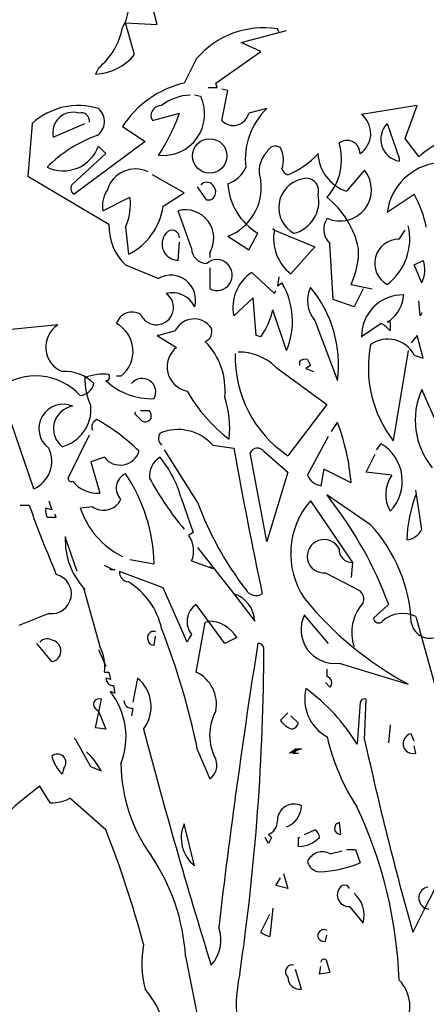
# Model space of a CAD drawing. Header units: millimetres. Extents: x -129.2 to -76.8, y 2488.8 to 2511.1.
# Tile 11 of 16: x -104 to -103.2, y 2498.7 to 2500.7. Entities that reach past the tile are written whole.
import ezdxf

# ---------------------------------------------------------------- set-up
doc = ezdxf.new("R2010")
doc.units = ezdxf.units.MM

# ---------------------------------------------------------------- blocks, each defined once
blk = doc.blocks.new('AR-ALZ-1')
for p, q in [((-0.3314, 4.0179), (-0.3497, 4.0913)), ((-0.3956, 4.021), (-0.3314, 4.0179)), ((-0.3772, 3.9568), (-0.3956, 4.021)), ((-0.1603, 3.9812), (-0.0686, 4.0057)), ((-0.0839, 4.0026), (-0.0869, 4.0088)), ((-0.1205, 3.9629), (-0.1603, 3.9812)), ((-0.2519, 3.9476), (-0.2764, 3.8987)), ((-0.2122, 3.8987), (-0.1205, 3.9629)), ((-0.4506, 3.9293), (-0.4567, 3.9171)), ((-0.2275, 3.8896), (-0.2092, 3.8896)), ((-0.2092, 3.8896), (-0.2122, 3.8987)), ((-0.1878, 3.8835), (-0.2, 3.8865)), ((-0.2428, 3.8712), (-0.255, 3.8743)), ((-0.2, 3.8223), (-0.1878, 3.8835)), ((-0.1083, 3.8468), (-0.145, 3.8376)), ((0.1973, 3.8529), (0.0842, 3.8346)), ((0.1728, 3.7857), (0.1973, 3.8529)), ((-0.3436, 3.8285), (-0.3406, 3.8223)), ((-0.3406, 3.8223), (-0.2856, 3.8376)), ((-0.585, 3.8162), (-0.5942, 3.7093)), ((-0.5423, 3.7887), (-0.4781, 3.8162)), ((-0.4017, 3.8101), (-0.3558, 3.7796)), ((0.1362, 3.8162), (0.1606, 3.7459)), ((0.2003, 3.749), (0.1728, 3.7857)), ((-0.3558, 3.7796), (-0.4995, 3.6726)), ((-0.4353, 3.7551), (-0.4506, 3.7704)), ((-0.5025, 3.694), (-0.4353, 3.7551)), ((0.1606, 3.7459), (0.1606, 3.7398)), ((-0.5942, 3.7093), (-0.4292, 3.6115)), ((-0.2764, 3.6757), (-0.3406, 3.7123)), ((0.0903, 3.7215), (0.0537, 3.6787)), ((-0.2305, 3.6604), (-0.2489, 3.6879)), ((-0.4414, 3.639), (-0.3864, 3.6665)), ((-0.3192, 3.6482), (-0.2764, 3.6757)), ((0.1362, 3.6359), (0.1912, 3.6726)), ((-0.2244, 3.6604), (-0.2305, 3.6604)), ((-0.2611, 3.5626), (-0.2886, 3.639)), ((-0.3956, 3.6054), (-0.3895, 3.5504)), ((-0.1878, 3.587), (-0.145, 3.5595)), ((-0.145, 3.5595), (-0.1266, 3.5931)), ((-0.0961, 3.6023), (-0.093, 3.5993)), ((-0.093, 3.5993), (-0.0961, 3.6023)), ((-0.093, 3.5993), (-0.0105, 3.5656)), ((0.1606, 3.5809), (0.1728, 3.5993)), ((-0.2886, 3.5381), (-0.2856, 3.5748)), ((-0.0105, 3.5656), (-0.0594, 3.5106)), ((0.0262, 3.4587), (0.02, 3.5718)), ((-0.2244, 3.5534), (-0.2244, 3.5442)), ((-0.3956, 3.529), (-0.3283, 3.5015)), ((0.1912, 3.529), (0.2095, 3.5381)), ((0.2065, 3.4923), (0.1912, 3.529)), ((-0.2244, 3.5229), (-0.2244, 3.4801)), ((-0.1389, 3.5137), (-0.093, 3.4709)), ((-0.0839, 3.5045), (-0.0869, 3.4862)), ((-0.0869, 3.4862), (-0.0777, 3.4923)), ((0.0628, 3.4892), (0.1056, 3.4801)), ((-0.093, 3.4709), (-0.09, 3.477)), ((0.0873, 3.4801), (0.0689, 3.4434)), ((-0.1358, 3.4617), (-0.1755, 3.4251)), ((-0.1297, 3.3853), (-0.1358, 3.4617)), ((0.0689, 3.4434), (0.0262, 3.4587)), ((0.2034, 3.4251), (0.2003, 3.4556)), ((-0.0686, 3.3548), (-0.0961, 3.4373)), ((0.2065, 3.4312), (0.2034, 3.4251)), ((-0.5331, 3.4067), (-0.6278, 3.3976)), ((-0.0105, 3.4159), (0.0353, 3.2937)), ((0.1239, 3.4098), (0.0842, 3.3823)), ((0.1423, 3.4159), (0.1362, 3.4128)), ((0.1362, 3.4128), (0.1423, 3.4128)), ((0.1423, 3.4128), (0.1423, 3.3945)), ((-0.3314, 3.3853), (-0.2917, 3.3609)), ((-0.3283, 3.3853), (-0.3314, 3.3853)), ((-0.2947, 3.3945), (-0.3283, 3.3853)), ((-0.1205, 3.3823), (-0.1297, 3.3853)), ((0.1973, 3.3853), (0.1851, 3.3701)), ((0.2095, 3.3395), (0.1973, 3.3853)), ((0.179, 3.3548), (0.1484, 3.1714)), ((0.1912, 3.3456), (0.2095, 3.3395)), ((-0.0411, 3.3242), (-0.0411, 3.3334)), ((-0.0197, 3.3242), (-0.0289, 3.3181)), ((-0.0258, 3.3364), (-0.0197, 3.3242)), ((-0.09, 3.3212), (0.0139, 3.2448)), ((-0.0289, 3.3181), (-0.0136, 3.312)), ((-0.4047, 3.3028), (-0.4139, 3.3028)), ((0.2859, 3.095), (0.2065, 3.2753)), ((0.0139, 3.2448), (-0.0655, 3.1409)), ((-0.3772, 3.2264), (-0.3742, 3.2295)), ((-0.3619, 3.2111), (-0.3772, 3.2264)), ((-0.365, 3.2325), (-0.3467, 3.2325)), ((-0.582, 3.0736), (-0.6278, 3.2081)), ((0.0231, 3.1898), (0.0353, 3.2081)), ((-0.5117, 3.095), (-0.4689, 3.1836)), ((-0.0258, 3.1011), (0.017, 3.1806)), ((0.1148, 3.1531), (0.1239, 3.1653)), ((-0.2489, 3.0461), (-0.3161, 3.1531)), ((-0.2183, 3.1623), (-0.1755, 3.1561)), ((-0.1083, 2.9667), (-0.1419, 3.147)), ((-0.1144, 3.15), (-0.0655, 3.1072)), ((0.0934, 3.1072), (0.1117, 3.1439)), ((-0.4383, 3.1378), (-0.4659, 3.1286)), ((-0.4659, 3.1286), (-0.4475, 3.0645)), ((-0.0655, 3.1072), (-0.1083, 2.9667)), ((0.0078, 3.1134), (0.0017, 3.0797)), ((0.0628, 3.0859), (0.0078, 3.1134)), ((0.1453, 3.1011), (0.0934, 3.1072)), ((0.2065, 2.9911), (0.1942, 3.0706)), ((-0.5514, 3.0492), (-0.5453, 3.0308)), ((-0.2825, 3.0553), (-0.258, 2.985)), ((-0.0197, 3.0492), (0.0659, 2.9239)), ((0.0139, 3.0614), (0.02, 3.0522)), ((0.1026, 3.0003), (0.0139, 3.0614)), ((-0.6095, 3.04), (-0.5911, 3.04)), ((-0.5453, 3.0308), (-0.5575, 3.0339)), ((-0.4628, 3.037), (-0.4872, 3.0339)), ((-0.5545, 3.0156), (-0.5361, 3.0156)), ((-0.5361, 3.0156), (-0.5392, 3.0217)), ((-0.258, 2.985), (-0.2672, 2.9789)), ((-0.4934, 2.9056), (-0.5178, 2.9758)), ((-0.2489, 2.9544), (-0.1755, 2.8597)), ((-0.3864, 2.93), (-0.3375, 2.9208)), ((-0.2611, 2.9269), (-0.2183, 2.9117)), ((0.0659, 2.9239), (0.0628, 2.8933)), ((-0.4261, 2.9117), (-0.4383, 2.9178)), ((-0.4261, 2.9086), (-0.4261, 2.9117)), ((-0.4261, 2.9117), (-0.417, 2.9086)), ((-0.417, 2.9086), (-0.4261, 2.9086)), ((-0.3192, 2.8719), (-0.4078, 2.9056)), ((-0.2183, 2.9117), (-0.2244, 2.9147)), ((0.0109, 2.9025), (0.0812, 2.8658)), ((-0.4811, 2.8719), (-0.4475, 2.7528)), ((-0.4781, 2.8689), (-0.4811, 2.8719)), ((-0.2703, 2.7619), (-0.3192, 2.8719)), ((-0.1755, 2.8597), (-0.1328, 2.8047)), ((-0.1939, 2.7589), (-0.2519, 2.8383)), ((0.1392, 2.8383), (0.1087, 2.8108)), ((-0.5514, 2.82), (-0.6125, 2.7955)), ((-0.2336, 2.8017), (-0.2275, 2.8047)), ((0.017, 2.7589), (-0.0319, 2.8169)), ((0.1942, 2.8139), (0.2554, 2.5938)), ((-0.2519, 2.7008), (-0.2336, 2.8017)), ((-0.3375, 2.7558), (-0.3344, 2.7741)), ((-0.1694, 2.7711), (-0.1939, 2.7589)), ((-0.5453, 2.7222), (-0.5759, 2.7589)), ((-0.4506, 2.7466), (-0.4353, 2.713)), ((0.0139, 2.7069), (0.0139, 2.6916)), ((0.0384, 2.7191), (0.179, 2.6764)), ((-0.4383, 2.7008), (-0.4292, 2.7008)), ((-0.4261, 2.6855), (-0.4353, 2.6886)), ((-0.4292, 2.7008), (-0.4261, 2.6855)), ((-0.3711, 2.6886), (-0.3803, 2.6397)), ((-0.42, 2.6733), (-0.417, 2.658)), ((0.02, 2.6702), (0.0109, 2.6794)), ((-0.4567, 2.5877), (-0.4445, 2.6458)), ((-0.417, 2.658), (-0.4261, 2.6611)), ((0.0903, 2.5633), (0.0934, 2.6458)), ((-0.4536, 2.6244), (-0.4506, 2.6213)), ((-0.3803, 2.6275), (-0.3833, 2.6122)), ((0.0812, 2.6397), (0.0751, 2.5541)), ((-0.4506, 2.6213), (-0.4353, 2.5847)), ((-0.0655, 2.6183), (-0.0808, 2.603)), ((-0.0441, 2.5969), (-0.0594, 2.6122)), ((-0.4353, 2.5847), (-0.4567, 2.5877)), ((0.1423, 2.5938), (0.1392, 2.5572)), ((-0.4964, 2.5633), (-0.4995, 2.5663)), ((-0.4659, 2.5083), (-0.4964, 2.5633)), ((0.1912, 2.5602), (0.1851, 2.5755)), ((-0.0625, 2.5358), (-0.0502, 2.5449)), ((-0.038, 2.5449), (-0.0625, 2.5358)), ((-0.0502, 2.5449), (-0.038, 2.5449)), ((-0.0502, 2.5449), (-0.0502, 2.5388)), ((0.1942, 2.5358), (0.1912, 2.5511)), ((-0.2489, 2.5419), (-0.2244, 2.4838)), ((-0.0502, 2.5388), (-0.0564, 2.5358)), ((-0.0564, 2.5358), (-0.0441, 2.5358)), ((-0.5209, 2.5052), (-0.5239, 2.493)), ((-0.4445, 2.4991), (-0.4659, 2.5083)), ((-0.5484, 2.4349), (-0.5698, 2.4686)), ((-0.4353, 2.3799), (-0.5086, 2.4441)), ((-0.255, 2.3066), (-0.2764, 2.3922)), ((0.0384, 2.3952), (0.0414, 2.3708)), ((0.3042, 2.3983), (0.2126, 2.221)), ((-0.1052, 2.3524), (-0.1114, 2.3646)), ((-0.1052, 2.3708), (-0.0991, 2.3646)), ((-0.0991, 2.3646), (-0.1052, 2.3524)), ((-0.0441, 2.3646), (-0.0411, 2.3646)), ((-0.0441, 2.3463), (-0.0441, 2.3646)), ((-0.0319, 2.3708), (-0.0105, 2.3799)), ((0.02, 2.331), (0.0445, 2.3371)), ((0.0537, 2.3402), (0.072, 2.3402)), ((0.072, 2.3402), (0.0812, 2.3127)), ((-0.0747, 2.2913), (-0.0655, 2.2607)), ((-0.09, 2.2669), (-0.0808, 2.2821)), ((-0.0655, 2.2607), (-0.09, 2.2669)), ((0.0598, 2.2241), (0.0873, 2.1905)), ((-0.1205, 2.1721), (-0.1022, 2.2088)), ((-0.0961, 2.221), (-0.1022, 2.163)), ((0.2126, 2.221), (0.1881, 2.1721)), ((0.2217, 2.218), (0.2126, 2.221)), ((0.0109, 2.1538), (0.0139, 2.166)), ((-0.2733, 2.1232), (-0.2336, 1.9215)), ((0.0139, 2.111), (0.02, 2.0896)), ((-0.038, 2.056), (-0.0502, 2.0957)), ((-0.0013, 2.0866), (0.0017, 2.1018)), ((0.02, 2.0896), (-0.0013, 2.0866))]:
    blk.add_line(p, q)
blk.add_circle((-0.2244, 3.7505), 0.0351)
for centre, radius, start, end in [((-0.4684, 4.0541), 0.079, 327.6427, 16.0971), ((-0.5381, 4.0369), 0.1387, 309.1252, 349.5735), ((-0.1153, 3.8321), 0.1789, 80.8709, 139.7754), ((-0.4604, 4.0238), 0.1068, 271.992, 321.1381), ((-0.2294, 3.6995), 0.2047, 103.2605, 147.2844), ((-0.3186, 3.8354), 0.0839, 263.3361, 25.3111), ((-0.2611, 3.7765), 0.0978, 91.79, 128.6598), ((-0.4915, 3.7157), 0.1373, 72.6694, 132.9391), ((-0.4728, 3.8204), 0.0345, 303.8034, 49.8369), ((-0.3226, 3.8316), 0.0213, 89.0512, 188.577), ((-0.0105, 3.7444), 0.1416, 133.6897, 186.8166), ((-0.5021, 3.7981), 0.0412, 73.3617, 193.1669), ((-0.4856, 3.8215), 0.0168, 352.511, 106.2864), ((-0.6692, 3.9759), 0.4078, 326.6986, 340.1713), ((-0.1766, 3.8448), 0.0324, 223.8252, 347.223), ((0.0532, 3.796), 0.0495, 304.3432, 51.2516), ((0.1686, 3.7845), 0.0454, 135.642, 259.8474), ((-0.3635, 3.5388), 0.2686, 109.6143, 135.3281), ((0.3463, 3.5804), 0.2229, 98.472, 130.8817), ((-0.5218, 3.7958), 0.0756, 244.3677, 340.3925), ((-0.0911, 3.7523), 0.0182, 55.7393, 161.1306), ((-0.124, 3.7427), 0.0497, 338.5262, 29.645), ((-0.0701, 3.7429), 0.1136, 317.7264, 17.216), ((0.0546, 3.7555), 0.0265, 359.1004, 127.7695), ((-0.0695, 3.7197), 0.0546, 135.2072, 201.0154), ((-0.1259, 3.8636), 0.1629, 291.7519, 318.2321), ((0.0797, 3.7588), 0.0842, 182.487, 251.9827), ((-0.2066, 3.7514), 0.0604, 288.2063, 336.8146), ((-0.0609, 3.7291), 0.0174, 195.2552, 254.7448), ((0.2527, 3.6198), 0.1177, 96.1744, 172.1154), ((-0.3751, 3.6643), 0.0597, 64.8778, 163.0472), ((-0.0285, 3.6798), 0.0252, 343.2865, 112.1661), ((0.0404, 3.6818), 0.0638, 245.4974, 38.5051), ((-0.4939, 3.6843), 0.013, 131.8213, 244.4389), ((-0.2305, 3.6818), 0.0153, 36.8699, 143.1301), ((-0.23, 3.6774), 0.0179, 288.2298, 49.1503), ((-0.2258, 3.6862), 0.1062, 291.0019, 7.5271), ((-0.0602, 3.7023), 0.1278, 183.7441, 238.6927), ((-0.0247, 3.6452), 0.0594, 102.9109, 241.2748), ((-0.3869, 3.6497), 0.0555, 144.7079, 191.1025), ((-0.4929, 3.6512), 0.1075, 334.7711, 8.1674), ((-0.0696, 3.658), 0.0669, 284.1451, 12.6399), ((-0.1028, 3.5226), 0.1852, 12.4531, 50.9497), ((-0.0044, 3.5634), 0.224, 10.7951, 29.1711), ((-0.448, 3.6666), 0.1301, 296.7299, 351.8567), ((-0.2738, 3.5832), 0.0577, 328.8874, 104.8524), ((-0.3197, 3.608), 0.1096, 178.1782, 226.1545), ((0.049, 3.6015), 0.0415, 147.6174, 225.8022), ((0.0662, 3.5816), 0.1159, 307.1433, 13.363), ((-0.2882, 3.5713), 0.0331, 138.6509, 269.2741), ((-0.3007, 3.5844), 0.0151, 358.424, 144.7061), ((-0.0045, 3.5821), 0.0901, 169.049, 232.4955), ((0.1597, 3.5321), 0.0489, 88.9615, 241.1756), ((-0.2305, 3.5626), 0.0306, 180.0013, 269.9987), ((-0.0803, 3.5573), 0.1585, 334.5605, 1.9029), ((-0.21, 3.5081), 0.0315, 242.7802, 130.6395), ((0.1517, 3.519), 0.0609, 334.0207, 18.3512), ((-0.3036, 3.4573), 0.0506, 344.0319, 119.2331), ((-0.0923, 3.4425), 0.085, 123.1777, 191.8635), ((-0.2068, 3.4146), 0.1506, 336.5824, 31.0457), ((-0.333, 3.4422), 0.035, 203.7904, 55.1545), ((-0.3005, 3.4223), 0.0502, 24.8487, 104.4589), ((0.0349, 3.4563), 0.0608, 153.8361, 221.6942), ((-0.2089, 3.3255), 0.2463, 352.5811, 39.7973), ((0.1678, 3.3843), 0.0836, 88.6041, 181.3959), ((0.0974, 3.4729), 0.0725, 308.2016, 356.0038), ((-0.3821, 3.3994), 0.0334, 59.2162, 161.8959), ((-0.255, 3.475), 0.1633, 325.4195, 346.6556), ((-0.504, 3.3617), 0.0536, 122.8784, 248.1767), ((-0.4445, 3.3533), 0.0643, 308.2659, 61.5323), ((-0.2563, 3.3766), 0.0424, 34.5085, 155.0187), ((0.0949, 3.3563), 0.0609, 38.8851, 61.5038), ((-0.2412, 3.393), 0.0213, 291.0389, 21.0362), ((-0.3327, 3.2748), 0.1396, 353.9393, 44.7787), ((0.3406, 3.3196), 0.2427, 168.7478, 217.6334), ((0.1373, 3.3167), 0.0612, 28.2422, 124.6169), ((-0.2608, 3.3214), 0.0501, 128.015, 259.1259), ((0.0684, 3.3412), 0.241, 178.2315, 236.2388), ((-0.1657, 3.2426), 0.1091, 46.0536, 90.3436), ((-0.0304, 3.3196), 0.0174, 74.7465, 127.8734), ((-0.519, 3.2285), 0.0837, 44.9183, 93.3728), ((-0.4414, 3.205), 0.1016, 83.0902, 111.1598), ((-0.4353, 3.3013), 0.00764, 270.0006, 36.8693), ((-0.5782, 3.1798), 0.1233, 42.4966, 126.9233), ((-0.4913, 3.2953), 0.0325, 277.1263, 346.1408), ((-0.3434, 3.2978), 0.1347, 179.1647, 204.6126), ((-0.3438, 3.389), 0.1322, 226.1712, 272.7167), ((-0.3616, 3.2704), 0.0276, 330.8843, 141.7355), ((0.0101, 3.4313), 0.3223, 209.5563, 232.8155), ((0.3459, 3.2132), 0.1527, 155.9888, 219.3448), ((-0.5219, 3.196), 0.0496, 67.0743, 233.436), ((-0.389, 3.1959), 0.2054, 354.0223, 18.2087), ((-0.4954, 3.1958), 0.0464, 98.8828, 232.0483), ((-0.5446, 3.2354), 0.079, 285.1566, 4.575), ((-0.3604, 3.2218), 0.0174, 344.7465, 37.8734), ((-0.4475, 3.1989), 0.0165, 111.8028, 201.8001), ((-0.6431, 2.8724), 0.3908, 45.2654, 60.9949), ((-0.3558, 3.2234), 0.0137, 243.4363, 333.4336), ((-0.3768, 3.0512), 0.441, 4.5129, 20.8479), ((-0.3095, 3.1763), 0.0189, 146.5243, 227.7258), ((-0.2888, 3.1002), 0.0939, 41.3607, 112.8893), ((0.0781, 3.0892), 0.0889, 316.2832, 58.9061), ((-0.6061, 3.1295), 0.0608, 293.3534, 26.0004), ((-0.4063, 3.1618), 0.04, 216.8423, 342.8893), ((9.1391, 4.8268), 9.4633, 190.16811, 191.99703), ((-0.1272, 3.1401), 0.0162, 37.6699, 155.0105), ((-0.3024, 3.0996), 0.0445, 120.964, 185.9059), ((-0.4999, 2.9949), 0.2256, 15.5202, 39.295), ((-0.3822, 3.075), 0.0321, 114.6882, 225.2958), ((-0.674, 2.9152), 0.3365, 0.9656, 34.177), ((-0.5056, 3.0943), 0.00616, 172.8756, 299.7443), ((-0.4519, 3.1287), 0.0644, 218.1708, 273.9042), ((0.236, 3.4135), 0.664, 208.6573, 219.4971), ((0.0094, 3.1179), 0.039, 205.5615, 258.6885), ((0.2017, 3.0621), 0.0686, 145.2575, 209.9706), ((-0.4403, 3.0695), 0.0395, 235.3453, 334.1418), ((0.3682, 3.271), 0.6568, 200.0218, 217.7514), ((0.1033, 2.9419), 0.1632, 138.9025, 214.0546), ((-0.6158, 2.5578), 0.8055, 20.3809, 37.8672), ((0.4805, 2.9565), 0.3049, 159.8705, 177.5097), ((1.8151, 3.9006), 2.5555, 199.6782, 203.0631), ((-0.5285, 3.0293), 0.0294, 171.0274, 207.8972), ((-0.3266, 3.0882), 0.1696, 198.6606, 243.7113), ((-0.1286, 2.7878), 0.314, 2.528, 42.5865), ((0.1726, 3.007), 0.0374, 275.0611, 334.923), ((-0.3721, 2.9691), 0.1458, 177.3453, 223.4076), ((-0.3112, 2.9474), 0.0541, 337.8012, 35.6184), ((0.0078, 2.9364), 0.034, 26.1341, 275.1504), ((0.0644, 2.9499), 0.026, 176.635, 273.365), ((-0.3879, 2.904), 0.0199, 175.6026, 265.6), ((-0.5459, 2.8601), 0.0405, 262.2373, 75.9917), ((-0.4666, 2.7582), 0.1477, 12.2054, 58.5195), ((-0.1297, 2.8811), 0.0246, 209.7462, 299.7435), ((0.0659, 2.849), 0.0227, 340.3473, 47.7252), ((-0.1934, 2.8017), 0.0607, 2.8502, 72.8998), ((0.509, 3.2906), 0.6973, 219.131, 241.7497), ((-0.2287, 2.8036), 0.0418, 123.8075, 219.131), ((0.1537, 2.7814), 0.0895, 137.933, 198.6883), ((-0.2282, 2.7365), 0.0682, 30.4742, 89.3886), ((0.0294, 2.7869), 0.0683, 153.8751, 277.5382), ((0.1189, 2.811), 0.0103, 181.2194, 321.9107), ((0.1675, 2.7586), 0.0614, 64.1996, 131.3307), ((-0.3377, 2.7705), 0.0132, 75.5409, 204.848), ((-1.7545, 2.2304), 1.5375, 11.6883, 21.3205), ((0.2233, 2.8084), 0.0388, 189.9822, 286.007), ((-0.554, 2.7458), 0.0225, 58.4666, 134.2138), ((-0.5487, 2.7439), 0.022, 278.9098, 72.919), ((-0.339, 2.7665), 0.0108, 188.1314, 278.1288), ((-0.2046, 2.7329), 0.0718, 141.9114, 156.161), ((-0.5295, 2.7115), 0.0918, 353.3098, 26.7061), ((14.7817, 0.4137), 15.0917, 171.06042, 173.27399), ((-4.782, 2.7605), 4.6676, 351.6985, 359.8676), ((-0.1251, 2.7482), 0.0108, 8.1314, 98.1288), ((-0.42, 2.6886), 0.0153, 180.0013, 269.9987), ((-0.4183, 2.6304), 0.0749, 322.4234, 50.9963), ((-0.2824, 2.6359), 0.0717, 348.2556, 64.8745), ((0.0106, 2.6791), 0.013, 316.9103, 74.9805), ((0.0562, 2.6461), 0.0876, 166.0815, 241.1772), ((-0.2516, 2.3582), 0.3809, 30.9526, 54.2083), ((-0.449, 2.6351), 0.0116, 66.8014, 246.8014), ((-0.5438, 2.569), 0.1494, 338.5523, 38.042), ((0.0903, 2.6366), 0.00966, 71.5664, 161.5637), ((-0.3829, 2.643), 0.0157, 180.7961, 279.5927), ((-0.1209, 2.5725), 0.1036, 151.8288, 208.1712), ((10.672, 5.4868), 11.4063, 194.73994, 197.24723), ((-0.0411, 2.6305), 0.0483, 214.6952, 251.565), ((-0.0609, 2.6015), 0.0174, 285.2552, 344.7448), ((0.4592, 2.6741), 0.4574, 193.2277, 212.8749), ((6.7928, 4.0311), 6.8613, 192.35253, 195.71996), ((0.1888, 2.5554), 0.0204, 100.5053, 285.4839), ((-0.5337, 2.5168), 0.0173, 318.0666, 131.9334), ((-0.4683, 2.55), 0.0796, 194.796, 225.7169), ((-0.5699, 2.4342), 0.1412, 27.3477, 47.7895), ((-0.2432, 2.5113), 0.0333, 304.2387, 21.5559), ((-0.0768, 2.5187), 0.328, 180.75, 215.5554), ((-0.1677, 1.9129), 0.6858, 125.8846, 134.5881), ((-0.546, 2.5154), 0.0805, 268.3195, 297.6697), ((-0.0533, 2.3989), 0.0336, 62.9703, 181.0405), ((-0.0844, 2.4297), 0.0464, 289.9551, 358.9695), ((-0.7473, 2.0394), 0.9086, 2.2033, 25.1648), ((-0.2095, 2.3634), 0.0728, 156.7708, 231.3017), ((-0.1159, 2.3978), 0.029, 291.6162, 1.0036), ((0.0417, 2.3832), 0.0124, 105.2552, 268.9948), ((-2.5037, 1.5709), 2.221, 15.0532, 21.3638), ((-0.0448, 2.407), 0.0607, 270.6564, 315.7408), ((-0.0212, 2.3631), 0.0199, 4.4003, 57.5272), ((-0.6839, 2.0967), 0.4114, 3.6922, 34.2008), ((0.0041, 2.3026), 0.0327, 60.7089, 156.161), ((0.0005, 2.3211), 0.0268, 191.58, 266.0482), ((-0.0182, 2.5648), 0.271, 273.5563, 291.5014), ((0.0584, 2.2477), 0.0237, 125.9678, 273.3399), ((0.0491, 2.2562), 0.0116, 23.1999, 113.1972), ((0.2233, 2.2413), 0.0229, 101.5243, 242.2155), ((0.0272, 2.2057), 0.062, 345.7362, 47.6623), ((-0.2774, 2.1558), 0.0757, 317.727, 19.6531), ((-0.0946, 2.2012), 0.039, 228.1806, 258.6893), ((0.0073, 2.1652), 0.012, 56.5242, 287.2156), ((-0.1361, 2.1092), 0.2261, 170.2034, 193.6149), ((-0.0567, 2.0913), 0.014, 75.7748, 231.0951), ((0.0078, 2.111), 0.00611, 0, 180), ((0.1127, 2.023), 0.2832, 167.0334, 202.9928), ((-0.0411, 2.0802), 0.0244, 179.4222, 277.3107), ((0.1068, 2.0213), 0.0755, 326.4755, 44.5796), ((-0.4854, 1.9422), 0.1725, 358.2104, 41.2833)]:
    blk.add_arc(centre, radius, start, end)

msp = doc.modelspace()

# ---------------------------------------------------------------- block references
msp.add_blockref('AR-ALZ-1', (-103.4024, 2496.7173))

doc.saveas('drawing.dxf')
